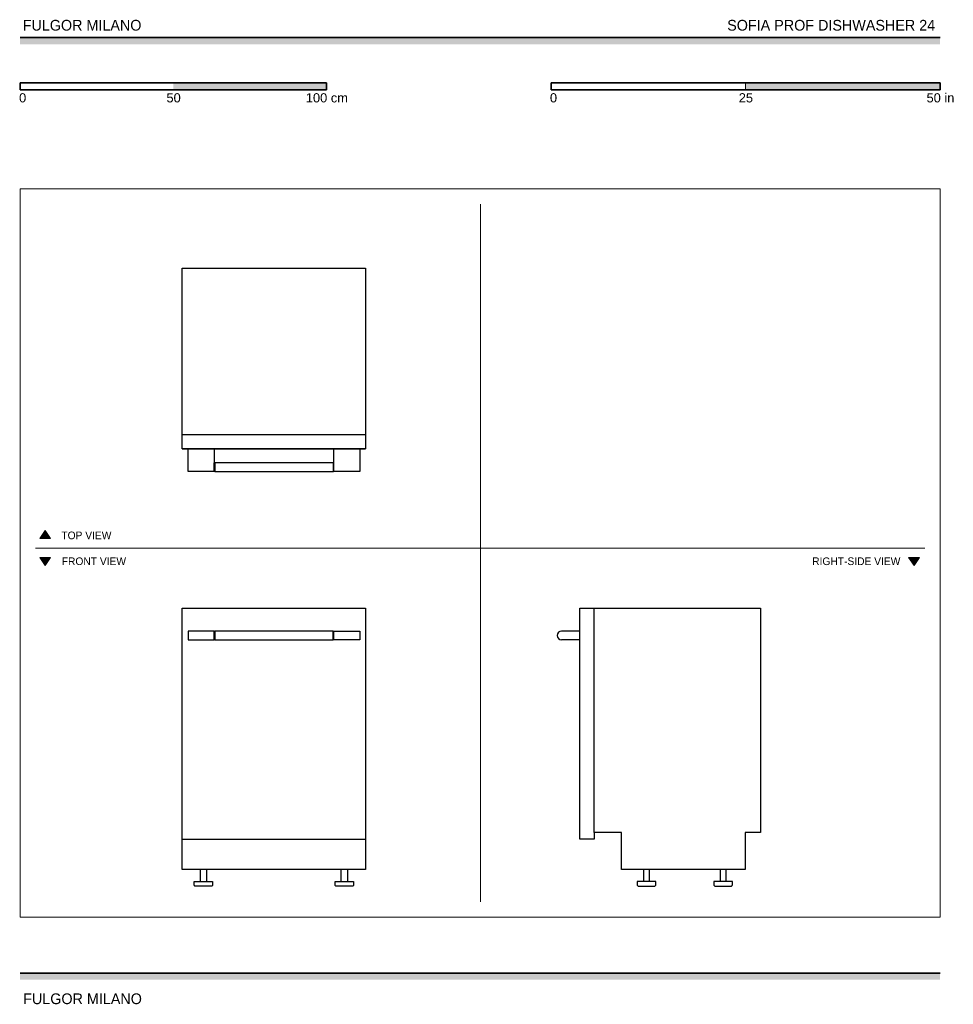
# Model space of a CAD drawing. Header units: millimetres. Extents: x 1899 to 4946, y 1015 to 4229.
import ezdxf

# ---------------------------------------------------------------- set-up
doc = ezdxf.new("R2010")
doc.units = ezdxf.units.MM
for name, color, linetype, lineweight, true_color in [('Annotazioni - Testo_Num_Penna__3', 7, 'Continuous', 18, 0xff6600), ('Disegni e Immagini_Num_Penna__3', 7, 'Continuous', 18, 0xff6600), ('Disegno 2D - Generale_Num_Penna__3', 7, 'Continuous', 18, 0xff6600), ('Disegno 2D - Generale_Num_Penna__82', 7, 'Continuous', 20, 0xaaaaaa)]:
    doc.layers.add(name, color=color, linetype=linetype, lineweight=lineweight, true_color=true_color)
for name, color, linetype, lineweight in [('Disegni e Immagini_Num_Penna__1', 7, 'Continuous', 13), ('Disegni e Immagini_Num_Penna__7', 7, 'Continuous', 35), ('Disegno 2D - Generale_Num_Penna__1', 7, 'Continuous', 13)]:
    doc.layers.add(name, color=color, linetype=linetype, lineweight=lineweight)
doc.layers.add('Layer1', color=7, linetype='Continuous')
doc.styles.add('GENERATED_STYLE_1', font='arial.ttf')
doc.styles.add('GENERATED_STYLE_2', font='txt')

msp = doc.modelspace()

# ---------------------------------------------------------------- hatches: boundary and pattern name
at = {"layer": 'Disegni e Immagini_Num_Penna__7', "linetype": 'Continuous', "lineweight": 35}
for points in [[(4902.6, 4148.9), (4902.6, 4170.9), (1900, 4170.9), (1900, 4148.9)], [(2900, 4000.5), (2900, 4022.5), (2400, 4022.5), (2400, 4000.5)], [(4902.6, 4000.5), (4902.6, 4022.5), (4267.6, 4022.5), (4267.6, 4000.5)], [(4902.6, 1095.4), (4902.6, 1117.4), (1900, 1117.4), (1900, 1095.4)]]:
    msp.add_hatch(color=7, dxfattribs=at).paths.add_polyline_path(points)
at = {"layer": 'Disegno 2D - Generale_Num_Penna__3', "linetype": 'Continuous', "lineweight": 18, "true_color": 0xff6600}
for points in [[(1999.6, 2536.2), (1964.5, 2536.2), (1982.1, 2561.4)], [(1999.6, 2473.2), (1964.5, 2473.2), (1982.1, 2448)], [(4834.9, 2473.2), (4799.8, 2473.2), (4817.3, 2448)]]:
    msp.add_hatch(color=30, dxfattribs=at).paths.add_polyline_path(points)

# ---------------------------------------------------------------- linework, layer by layer
at = {"layer": 'Disegni e Immagini_Num_Penna__1', "color": 7, "linetype": 'Continuous', "lineweight": 13}
for p, q in [((1900, 3677.2), (4902.6, 3677.2)), ((1900, 3677.2), (1900, 1300)), ((4902.6, 3677.2), (4902.6, 1300)), ((1900, 1300), (4902.6, 1300))]:
    msp.add_line(p, q, dxfattribs=at)
at = {"layer": 'Disegni e Immagini_Num_Penna__3', "color": 30, "linetype": 'Continuous', "lineweight": 18, "true_color": 0xff6600}
for p, q in [((3402.6, 3627.2), (3402.6, 1350)), ((1950, 2504.7), (4852.6, 2504.7))]:
    msp.add_line(p, q, dxfattribs=at)
at = {"layer": 'Disegni e Immagini_Num_Penna__7', "color": 7, "linetype": 'Continuous', "lineweight": 35}
for p, q in [((1900, 4170.9), (4902.6, 4170.9)), ((1900, 4022.5), (1900, 4000.5)), ((1900, 4022.5), (2900, 4022.5)), ((2900, 4022.5), (2900, 4000.5)), ((3632.6, 4022.5), (3886.6, 4022.5)), ((3632.6, 4022.5), (3632.6, 4000.5)), ((4902.6, 4022.5), (4902.6, 4000.5)), ((1900, 4000.5), (2000, 4000.5)), ((3632.6, 4000.5), (4902.6, 4000.5)), ((1900, 1117.4), (4902.6, 1117.4))]:
    msp.add_line(p, q, dxfattribs=at)
at = {"layer": 'Disegni e Immagini_Num_Penna__7', "color": 7, "linetype": 'Continuous', "lineweight": 35, "flags": 128}
for points in [[(3886.6, 4022.5), (4902.6, 4022.5)], [(2000, 4000.5), (2900, 4000.5)]]:
    msp.add_lwpolyline(points, dxfattribs=at)
at = {"layer": 'Disegno 2D - Generale_Num_Penna__1', "color": 7, "linetype": 'Continuous', "lineweight": 13, "flags": 128}
for points in [[(1999.6, 2536.2), (1964.5, 2536.2), (1982.1, 2561.4)], [(1999.6, 2473.2), (1964.5, 2473.2), (1982.1, 2448)], [(4834.9, 2473.2), (4799.8, 2473.2), (4817.3, 2448)]]:
    msp.add_lwpolyline(points, close=True, dxfattribs=at)
at = {"layer": 'Disegno 2D - Generale_Num_Penna__82', "color": 253, "linetype": 'Continuous', "lineweight": 20, "true_color": 0xaaaaaa}
msp.add_line((4267.6, 4022.5), (4267.6, 4000.5), dxfattribs=at)
at = {"layer": 'Layer1'}
for p, q in [((2429, 2828.8), (2429, 3417.9)), ((2429, 3417.9), (3027.5, 3417.9)), ((3027.5, 3417.9), (3027.5, 2828.8)), ((2429, 2875.4), (3027.5, 2875.5)), ((3027.5, 2828.8), (2429, 2828.8)), ((2429, 2828.8), (3027.5, 2828.8)), ((2448.1, 2754.9), (2448.1, 2828.8)), ((2533.2, 2828.8), (2533.2, 2754.9)), ((2923.3, 2754.9), (2923.3, 2828.8)), ((3008.2, 2828.8), (3008.2, 2754.9)), ((2533.5, 2783.1), (2535, 2783.1)), ((2533.5, 2754.9), (2533.5, 2783.1)), ((2535, 2783.1), (2535, 2754.9)), ((2921.4, 2783.1), (2535, 2783.1)), ((2923, 2783.1), (2921.4, 2783.1)), ((2921.4, 2783.1), (2921.4, 2754.9)), ((2923, 2754.9), (2923, 2783.1)), ((2533.2, 2754.9), (2448.1, 2754.9)), ((2535, 2754.9), (2533.5, 2754.9)), ((2535, 2754.9), (2921.4, 2754.9)), ((2921.4, 2754.9), (2923, 2754.9)), ((3008.2, 2754.9), (2923.3, 2754.9)), ((2429, 2308.6), (3027.5, 2308.6)), ((2429, 1455), (2429, 2308.6)), ((2429, 2308.6), (3027.5, 2308.6)), ((3027.5, 2308.6), (3027.5, 1455)), ((3726.7, 2308.6), (4315.8, 2308.6)), ((3726.7, 1554.8), (3726.7, 2308.6)), ((3726.7, 1554.8), (3726.7, 2308.6)), ((3773.3, 1576), (3773.4, 2308.6)), ((4315.8, 2308.6), (4315.8, 1576)), ((2533.2, 2233.7), (2448.1, 2233.7)), ((2448.1, 2233.7), (2448.1, 2205.5)), ((2533.2, 2205.5), (2533.2, 2233.7)), ((2533.5, 2233.7), (2535, 2233.7)), ((2533.5, 2205.5), (2533.5, 2233.7)), ((2535, 2233.7), (2535, 2205.5)), ((2921.4, 2233.7), (2535, 2233.7)), ((2921.4, 2233.7), (2923, 2233.7)), ((2921.4, 2205.5), (2921.4, 2233.7)), ((2923, 2233.7), (2923, 2205.5)), ((2923.3, 2233.7), (3008.2, 2233.7)), ((2923.3, 2205.5), (2923.3, 2233.7)), ((3008.2, 2233.7), (3008.2, 2205.5)), ((3726.7, 2233.7), (3666.9, 2233.7)), ((2448.1, 2205.5), (2533.2, 2205.5)), ((2535, 2205.5), (2533.5, 2205.5)), ((2535, 2205.5), (2921.4, 2205.5)), ((2923, 2205.5), (2921.4, 2205.5)), ((3008.2, 2205.5), (2923.3, 2205.5)), ((3726.7, 2205.5), (3666.9, 2205.5)), ((3863.1, 1576), (3773.3, 1576)), ((3773.3, 1576), (3773.3, 1554.8)), ((3863.1, 1455), (3863.1, 1576)), ((4315.8, 1576), (4266.7, 1576)), ((4266.7, 1576), (4266.7, 1455)), ((2429, 1554.8), (3027.5, 1554.8)), ((3773.3, 1554.8), (3726.7, 1554.8)), ((3027.5, 1455), (2429, 1455)), ((2488.3, 1415.7), (2488.3, 1455)), ((2508.2, 1455), (2508.2, 1415.7)), ((2948.3, 1415.7), (2948.3, 1455)), ((2968.2, 1455), (2968.2, 1415.7)), ((4266.7, 1455), (3863.1, 1455)), ((3934.4, 1455), (3934.4, 1415.7)), ((3954.3, 1415.7), (3954.3, 1455)), ((4184.4, 1455), (4184.4, 1415.7)), ((4204.3, 1415.7), (4204.3, 1455)), ((2468.1, 1405.7), (2468.1, 1415.7)), ((2468.1, 1415.7), (2488.3, 1415.7)), ((2488.3, 1415.7), (2508.2, 1415.7)), ((2508.2, 1415.7), (2528.3, 1415.7)), ((2528.3, 1415.7), (2528.3, 1405.7)), ((2928.1, 1405.7), (2928.1, 1415.7)), ((2928.1, 1415.7), (2948.3, 1415.7)), ((2948.3, 1415.7), (2968.2, 1415.7)), ((2968.2, 1415.7), (2988.3, 1415.7)), ((2988.3, 1415.7), (2988.3, 1405.7)), ((3934.4, 1415.7), (3914.2, 1415.7)), ((3914.2, 1415.7), (3914.2, 1405.7)), ((3954.3, 1415.7), (3934.4, 1415.7)), ((3974.5, 1415.7), (3954.3, 1415.7)), ((3974.5, 1405.7), (3974.5, 1415.7)), ((4184.4, 1415.7), (4164.2, 1415.7)), ((4164.2, 1415.7), (4164.2, 1405.7)), ((4204.3, 1415.7), (4184.4, 1415.7)), ((4224.5, 1415.7), (4204.3, 1415.7)), ((4224.5, 1405.7), (4224.5, 1415.7)), ((2468.2, 1404.5), (2468.1, 1405.7)), ((2468.7, 1403.3), (2468.2, 1404.5)), ((2469.6, 1402.2), (2468.7, 1403.3)), ((2470.7, 1401.4), (2469.6, 1402.2)), ((2471.9, 1400.9), (2470.7, 1401.4)), ((2473.1, 1400.7), (2471.9, 1400.9)), ((2523.3, 1400.7), (2473.1, 1400.7)), ((2524.6, 1400.9), (2523.3, 1400.7)), ((2525.8, 1401.4), (2524.6, 1400.9)), ((2526.9, 1402.2), (2525.8, 1401.4)), ((2527.7, 1403.3), (2526.9, 1402.2)), ((2528.2, 1404.5), (2527.7, 1403.3)), ((2528.3, 1405.7), (2528.2, 1404.5)), ((2928.2, 1404.5), (2928.1, 1405.7)), ((2928.7, 1403.3), (2928.2, 1404.5)), ((2929.6, 1402.2), (2928.7, 1403.3)), ((2930.7, 1401.4), (2929.6, 1402.2)), ((2931.9, 1400.9), (2930.7, 1401.4)), ((2933.1, 1400.7), (2931.9, 1400.9)), ((2983.3, 1400.7), (2933.1, 1400.7)), ((2984.6, 1400.9), (2983.3, 1400.7)), ((2985.8, 1401.4), (2984.6, 1400.9)), ((2986.9, 1402.2), (2985.8, 1401.4)), ((2987.7, 1403.3), (2986.9, 1402.2)), ((2988.2, 1404.5), (2987.7, 1403.3)), ((2988.3, 1405.7), (2988.2, 1404.5)), ((3914.2, 1405.7), (3914.3, 1404.5)), ((3914.3, 1404.5), (3914.8, 1403.3)), ((3914.8, 1403.3), (3915.7, 1402.2)), ((3915.7, 1402.2), (3916.8, 1401.4)), ((3916.8, 1401.4), (3918, 1400.9)), ((3918, 1400.9), (3919.2, 1400.7)), ((3919.2, 1400.7), (3969.4, 1400.7)), ((3969.4, 1400.7), (3970.7, 1400.9)), ((3970.7, 1400.9), (3971.9, 1401.4)), ((3971.9, 1401.4), (3973, 1402.2)), ((3973, 1402.2), (3973.8, 1403.3)), ((3973.8, 1403.3), (3974.3, 1404.5)), ((3974.3, 1404.5), (3974.5, 1405.7)), ((4164.2, 1405.7), (4164.3, 1404.5)), ((4164.3, 1404.5), (4164.8, 1403.3)), ((4164.8, 1403.3), (4165.7, 1402.2)), ((4165.7, 1402.2), (4166.8, 1401.4)), ((4166.8, 1401.4), (4168, 1400.9)), ((4168, 1400.9), (4169.2, 1400.7)), ((4169.2, 1400.7), (4219.4, 1400.7)), ((4219.4, 1400.7), (4220.7, 1400.9)), ((4220.7, 1400.9), (4221.9, 1401.4)), ((4221.9, 1401.4), (4223, 1402.2)), ((4223, 1402.2), (4223.8, 1403.3)), ((4223.8, 1403.3), (4224.3, 1404.5)), ((4224.3, 1404.5), (4224.5, 1405.7))]:
    msp.add_line(p, q, dxfattribs=at)
msp.add_arc((3666.9, 2219.6), 14.1, 90.2852, 270.0048, dxfattribs=at)

# ---------------------------------------------------------------- texts
at = {"layer": 'Annotazioni - Testo_Num_Penna__3', "color": 30, "linetype": 'Continuous', "lineweight": 18, "true_color": 0xff6600, "attachment_point": 2, "style": 'GENERATED_STYLE_2'}
for s, insert, char_height in [('\\A1;FULGOR MILANO', (2102.2, 4228.5), 35), ('\\A1;SOFIA PROF DISHWASHER 24', (4547, 4228.5), 35), ('\\A1;TOP VIEW', (2116.3, 2558.4), 25), ('\\A1;FRONT VIEW', (2140.8, 2474), 25), ('\\A1;RIGHT-SIDE VIEW', (4628.9, 2474), 25), ('\\A1;FULGOR MILANO', (2103.7, 1050.9), 35)]:
    msp.add_mtext(s, dxfattribs=dict(at, insert=insert, char_height=char_height))
at = {"layer": 'Disegni e Immagini_Num_Penna__7', "color": 7, "linetype": 'Continuous', "lineweight": 35, "char_height": 30, "attachment_point": 7, "style": 'GENERATED_STYLE_1'}
for s, insert in [('\\A1;0', (1896.6, 3958.7)), ('\\A1;50', (2377.6, 3958.7)), ('\\A1;100 cm', (2832.4, 3958.7)), ('\\A1;0', (3629.1, 3958.7)), ('\\A1;25', (4245.2, 3958.7)), ('\\A1;50 in', (4858.2, 3958.7))]:
    msp.add_mtext(s, dxfattribs=dict(at, insert=insert))

doc.saveas('drawing.dxf')
